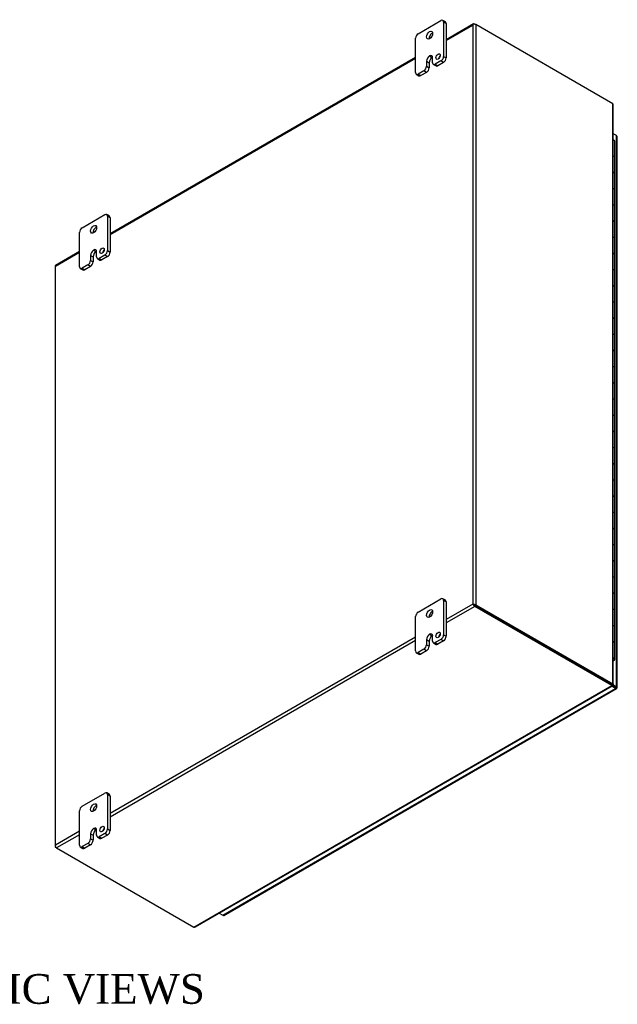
# Model space of a CAD drawing. Header units: inches. Extents: x 6 to 235, y 0 to 158.
# Tile 8 of 8: x 205 to 235, y 109 to 158. Entities that reach past the tile are written whole.
import ezdxf
from ezdxf.enums import TextEntityAlignment as Align

# ---------------------------------------------------------------- set-up
doc = ezdxf.new("R2010")
doc.units = ezdxf.units.IN
doc.header["$MEASUREMENT"] = 0
for name, color, linetype in [('COM48454', 7, 'CONTINUOUS'), ('COM71780-21', 7, 'CONTINUOUS'), ('DEFAULT', 7, 'CONTINUOUS'), ('FET07710', 7, 'CONTINUOUS'), ('HNG10620-32B', 7, 'CONTINUOUS'), ('HNG10620-32C', 7, 'CONTINUOUS'), ('HNG10620-32P', 7, 'CONTINUOUS')]:
    doc.layers.add(name, color=color, linetype=linetype)
doc.styles.add('SEACAD_TIMES_NEW_ROMAN', font='times.ttf')

msp = doc.modelspace()

# ---------------------------------------------------------------- linework, layer by layer
at = {"layer": 'COM48454', "color": 7}
for p, q in [((228.136, 158.167), (226.751, 157.367)), ((226.751, 157.33), (228.089, 158.102)), ((228.089, 158.102), (228.089, 128.885)), ((228.118, 158.144), (228.119, 158.144)), ((228.19, 158.161), (228.241, 158.132)), ((235.16, 154.137), (228.241, 158.132)), ((228.241, 158.132), (228.241, 128.856)), ((225.204, 156.474), (209.78, 147.569)), ((209.78, 147.532), (225.204, 156.437)), ((235.16, 124.861), (235.16, 154.137)), ((235.191, 124.842), (235.191, 154.068)), ((208.234, 146.676), (207.025, 145.978)), ((207.028, 145.943), (208.234, 146.639)), ((206.997, 145.928), (206.997, 116.652)), ((207.028, 116.726), (207.028, 145.943)), ((228.089, 128.885), (226.751, 128.112)), ((228.19, 128.767), (226.751, 127.936)), ((228.14, 128.855), (228.089, 128.885)), ((228.118, 128.868), (228.19, 128.826)), ((228.119, 128.868), (228.191, 128.826)), ((235.109, 124.832), (228.19, 128.826)), ((235.109, 124.773), (228.19, 128.767)), ((228.191, 128.826), (235.109, 124.832)), ((228.241, 128.856), (235.16, 124.861)), ((225.204, 127.22), (209.78, 118.315)), ((225.204, 127.043), (209.78, 118.138)), ((213.998, 112.584), (235.109, 124.773)), ((214.073, 112.592), (235.141, 124.755)), ((235.096, 124.818), (235.142, 124.792)), ((235.13, 124.805), (235.105, 124.819)), ((235.13, 124.805), (235.105, 124.819)), ((235.109, 124.832), (235.16, 124.861)), ((235.109, 124.832), (235.109, 124.773)), ((235.143, 124.827), (235.119, 124.841)), ((235.143, 124.827), (235.119, 124.841)), ((235.12, 124.847), (235.16, 124.823)), ((235.142, 124.792), (235.13, 124.805)), ((235.16, 124.823), (235.143, 124.827)), ((208.234, 117.422), (207.028, 116.726)), ((208.234, 117.245), (207.079, 116.579)), ((207.007, 116.679), (207.007, 116.679)), ((207.079, 116.579), (207.028, 116.608)), ((207.079, 116.579), (213.998, 112.584))]:
    msp.add_line(p, q, dxfattribs=at)
for centre, start, end in [((235.099, 154.068), 0, 48.6182), ((214.027, 112.672), 251.3818, 300)]:
    msp.add_arc(centre, 0.0923, start, end, dxfattribs=at)
for centre, major_axis, ratio, start_param, end_param in [((228.165, 158.058), (0.076, 0.132), 0.577982, 1.230411, 1.570248), ((228.165, 158.058), (0.076, 0.132), 0.577982, 1.231508, 1.571345), ((228.19, 158.073), (0.054, -0.0935), 0.57735, 2.356194, 3.587154), ((228.165, 158.088), (0.108, 0), 0.57735, 0.785398, 2.016358), ((207.105, 145.928), (0.108, 0), 0.57735, 2.696031, 3.141593), ((207.079, 145.884), (0.054, -0.0935), 0.57735, 3.141593, 3.587154), ((207.105, 145.899), (-0.108, 0.062), 0.000948, 0.445015, 0.784852), ((207.105, 145.899), (-0.108, 0.062), 0.000948, -0.784852, -0.445015), ((228.165, 128.841), (-0.108, 0.062), 0.000948, -1.124689, -0.784852), ((228.165, 128.841), (-0.108, 0.062), 0.000948, 0.784852, 1.124689), ((228.19, 128.855), (0.054, -0.0935), 0.57735, 4.266828, 5.497787), ((228.165, 128.811), (0.108, 0), 0.57735, 0.785398, 2.016358), ((228.165, 128.841), (0.036, -0.0207), 0.000948, 0.785944, 2.356741), ((228.165, 128.841), (0.036, -0.0208), 0.000948, 3.926445, 5.497241), ((207.105, 116.652), (0.108, 0), 0.57735, 2.696031, 3.926991), ((207.105, 116.682), (-0.076, -0.132), 0.577982, 4.712938, 5.052774), ((207.105, 116.682), (-0.076, -0.132), 0.577982, 4.71184, 5.051677), ((207.079, 116.667), (0.054, -0.0935), 0.57735, 4.266828, 5.497787)]:
    msp.add_ellipse(centre, major_axis=major_axis, ratio=ratio, start_param=start_param, end_param=end_param, dxfattribs=at)
msp.add_open_spline([(235.109, 124.832), (235.108, 124.824), (235.108, 124.819), (235.105, 124.817)], degree=3, dxfattribs=at)
for points in [[(235.109, 124.832), (235.112, 124.834), (235.115, 124.836), (235.118, 124.839), (235.119, 124.841), (235.119, 124.844), (235.118, 124.845), (235.115, 124.849), (235.112, 124.851), (235.109, 124.853)], [(235.109, 124.773), (235.115, 124.765), (235.122, 124.76), (235.133, 124.754), (235.138, 124.753), (235.144, 124.757), (235.146, 124.761), (235.147, 124.774), (235.145, 124.782), (235.142, 124.792)], [(235.16, 124.861), (235.17, 124.86), (235.178, 124.857), (235.189, 124.85), (235.191, 124.846), (235.191, 124.838), (235.189, 124.834), (235.178, 124.828), (235.17, 124.825), (235.16, 124.823)]]:
    msp.add_open_spline(points, degree=3, knots=[0, 0, 0, 0, 0.25, 0.25, 0.5, 0.5, 0.75, 0.75, 1, 1, 1, 1], dxfattribs=at)
at = {"layer": 'COM71780-21', "color": 7}
for p, q in [((235.353, 152.528), (235.191, 152.621)), ((235.353, 124.718), (235.353, 152.528)), ((235.384, 124.673), (235.384, 152.484)), ((234.816, 125.001), (234.816, 125.001)), ((234.844, 124.985), (234.844, 124.985)), ((235.302, 124.629), (235.113, 124.739)), ((235.144, 124.779), (235.302, 124.688)), ((235.302, 124.688), (235.144, 124.779)), ((235.166, 124.825), (235.353, 124.718)), ((215.472, 113.18), (235.302, 124.629)), ((215.526, 113.175), (235.356, 124.624)), ((235.302, 124.688), (235.302, 124.688)), ((235.302, 124.688), (235.302, 124.688)), ((235.302, 124.688), (235.353, 124.659)), ((235.374, 124.647), (235.302, 124.688)), ((235.374, 124.646), (235.302, 124.688)), ((215.283, 113.29), (215.472, 113.18))]:
    msp.add_line(p, q, dxfattribs=at)
for centre, major_axis, ratio, start_param, end_param in [((235.276, 152.484), (-0.108, 0), 0.57735, 3.141593, 3.926991), ((235.276, 124.703), (-0.036, 0.0207), 0.000948, 2.356741, 3.927537), ((235.276, 124.703), (-0.036, 0.0208), 0.000948, 2.355648, 3.926445), ((235.302, 124.717), (-0.054, 0.0935), 0.57735, 2.356194, 3.587154), ((235.276, 124.673), (-0.108, 0), 0.57735, 2.696031, 3.926991), ((235.276, 124.703), (0.108, -0.062), 0.000948, -0.784852, -0.445015), ((235.276, 124.703), (0.108, -0.062), 0.000948, 0.445015, 0.784852), ((215.472, 113.269), (-0.054, 0.0935), 0.57735, 2.356194, 3.141593)]:
    msp.add_ellipse(centre, major_axis=major_axis, ratio=ratio, start_param=start_param, end_param=end_param, dxfattribs=at)
at = {"layer": 'FET07710', "color": 7}
for p, q in [((225.337, 157.673), (226.486, 158.337)), ((226.712, 158.269), (226.58, 158.346)), ((226.619, 158.26), (226.619, 156.525)), ((226.751, 158.184), (226.619, 158.26)), ((226.751, 158.184), (226.751, 156.449)), ((225.204, 155.708), (225.204, 157.443)), ((225.912, 156.55), (225.912, 156.55)), ((225.912, 156.55), (226.044, 156.474)), ((225.912, 156.55), (226.044, 156.473)), ((225.757, 156.283), (225.757, 156.028)), ((225.757, 156.283), (225.89, 156.206)), ((225.89, 156.206), (225.89, 155.951)), ((226.044, 156.474), (226.044, 156.473)), ((226.066, 156.206), (226.066, 156.461)), ((226.105, 156.12), (226.237, 156.044)), ((226.486, 156.295), (226.199, 156.129)), ((226.199, 156.129), (226.331, 156.053)), ((226.618, 156.219), (226.331, 156.053)), ((226.618, 156.219), (226.486, 156.295)), ((226.619, 156.525), (226.751, 156.449)), ((225.243, 155.623), (225.375, 155.546)), ((225.625, 155.798), (225.337, 155.632)), ((225.337, 155.632), (225.469, 155.556)), ((225.757, 155.722), (225.469, 155.556)), ((225.757, 155.722), (225.625, 155.798)), ((225.757, 156.028), (225.89, 155.951)), ((208.366, 147.875), (209.515, 148.539)), ((209.741, 148.472), (209.609, 148.548)), ((209.648, 148.462), (209.648, 146.727)), ((209.78, 148.386), (209.648, 148.462)), ((209.78, 148.386), (209.78, 146.651)), ((208.234, 145.91), (208.234, 147.646)), ((208.941, 146.752), (208.941, 146.752)), ((208.941, 146.752), (209.074, 146.676)), ((208.941, 146.752), (209.073, 146.676)), ((209.074, 146.676), (209.073, 146.676)), ((209.095, 146.408), (209.095, 146.663)), ((209.648, 146.727), (209.78, 146.651)), ((208.787, 146.485), (208.787, 146.23)), ((208.787, 146.485), (208.919, 146.409)), ((208.787, 146.23), (208.919, 146.153)), ((208.919, 146.409), (208.919, 146.153)), ((209.134, 146.322), (209.267, 146.246)), ((209.515, 146.497), (209.228, 146.331)), ((209.228, 146.331), (209.36, 146.255)), ((209.648, 146.421), (209.36, 146.255)), ((209.648, 146.421), (209.515, 146.497)), ((208.273, 145.825), (208.405, 145.748)), ((208.654, 146), (208.366, 145.834)), ((208.366, 145.834), (208.499, 145.758)), ((208.786, 145.924), (208.499, 145.758)), ((208.786, 145.924), (208.654, 146)), ((225.337, 128.483), (226.486, 129.147)), ((226.712, 129.08), (226.58, 129.156)), ((226.619, 129.07), (226.619, 127.335)), ((226.751, 128.994), (226.619, 129.07)), ((226.751, 128.994), (226.751, 127.259)), ((225.204, 126.519), (225.204, 128.254)), ((225.912, 127.36), (225.912, 127.36)), ((225.912, 127.36), (226.044, 127.284)), ((225.912, 127.36), (226.044, 127.284)), ((226.044, 127.284), (226.044, 127.284)), ((226.066, 127.016), (226.066, 127.271)), ((226.619, 127.335), (226.751, 127.259)), ((225.757, 127.093), (225.757, 126.838)), ((225.757, 127.093), (225.89, 127.017)), ((225.757, 126.838), (225.89, 126.762)), ((225.89, 127.017), (225.89, 126.762)), ((226.105, 126.93), (226.237, 126.854)), ((226.486, 127.106), (226.199, 126.94)), ((226.199, 126.94), (226.331, 126.863)), ((226.618, 127.029), (226.331, 126.863)), ((226.618, 127.029), (226.486, 127.106)), ((225.243, 126.433), (225.375, 126.356)), ((225.625, 126.608), (225.337, 126.442)), ((225.337, 126.442), (225.469, 126.366)), ((225.757, 126.532), (225.469, 126.366)), ((225.757, 126.532), (225.625, 126.608)), ((208.366, 118.685), (209.515, 119.349)), ((209.741, 119.282), (209.609, 119.358)), ((209.648, 119.272), (209.648, 117.537)), ((209.78, 119.196), (209.648, 119.272)), ((209.78, 119.196), (209.78, 117.461)), ((208.234, 116.721), (208.234, 118.456)), ((208.787, 117.295), (208.787, 117.04)), ((208.787, 117.295), (208.919, 117.219)), ((208.941, 117.562), (208.941, 117.562)), ((208.941, 117.562), (209.074, 117.486)), ((208.941, 117.562), (209.073, 117.486)), ((209.074, 117.486), (209.073, 117.486)), ((209.095, 117.218), (209.095, 117.473)), ((209.515, 117.308), (209.228, 117.142)), ((209.648, 117.231), (209.515, 117.308)), ((209.648, 117.537), (209.78, 117.461)), ((208.654, 116.81), (208.366, 116.644)), ((208.786, 116.734), (208.654, 116.81)), ((208.787, 117.04), (208.919, 116.964)), ((208.919, 117.219), (208.919, 116.964)), ((209.134, 117.132), (209.267, 117.056)), ((209.228, 117.142), (209.36, 117.065)), ((209.648, 117.231), (209.36, 117.065)), ((208.273, 116.635), (208.405, 116.559)), ((208.366, 116.644), (208.499, 116.568)), ((208.786, 116.734), (208.499, 116.568))]:
    msp.add_line(p, q, dxfattribs=at)
for centre, major_axis, start_param, end_param in [((226.486, 158.183), (-0.094, -0.162), 2.356194, 3.926991), ((226.618, 158.107), (-0.094, -0.162), 2.356194, 3.141593), ((225.337, 157.52), (0.094, 0.162), 0.785398, 2.356194), ((226.044, 157.52), (0.109, 0.189), 0.649107, 2.492486), ((225.912, 156.372), (0.109, 0.189), 0.785398, 2.356194), ((225.912, 156.372), (-0.109, -0.189), 2.356194, 3.926991), ((226.475, 156.442), (0.078, 0.135), 1.008936, 2.132657), ((226.044, 156.295), (0.109, 0.189), 0.785398, 2.356194), ((226.044, 156.296), (-0.109, -0.189), 3.793313, 3.926991), ((226.199, 156.282), (0.094, 0.162), 2.356194, 3.926991), ((226.331, 156.206), (0.094, 0.162), 3.141593, 3.926991), ((226.486, 156.448), (-0.094, -0.162), 0.785398, 2.356194), ((226.618, 156.372), (0.094, 0.162), 3.926991, 5.497787), ((225.337, 155.785), (0.094, 0.162), 2.356194, 3.926991), ((225.469, 155.709), (0.094, 0.162), 3.141593, 3.926991), ((225.625, 155.951), (-0.094, -0.162), 0.785398, 2.356194), ((225.757, 155.875), (0.094, 0.162), 3.926991, 5.497787), ((209.515, 148.385), (-0.094, -0.162), 2.356194, 3.926991), ((209.648, 148.309), (-0.094, -0.162), 2.356194, 3.141593), ((208.366, 147.722), (0.094, 0.162), 0.785398, 2.356194), ((209.073, 147.722), (0.109, 0.189), 0.649107, 2.492486), ((208.941, 146.574), (0.109, 0.189), 0.785398, 2.356194), ((209.073, 146.498), (0.109, 0.189), 0.785398, 2.356194), ((208.941, 146.574), (-0.109, -0.189), 2.356194, 3.926991), ((209.074, 146.498), (-0.109, -0.189), 3.793313, 3.926991), ((209.504, 146.644), (0.078, 0.135), 1.008936, 2.132657), ((209.515, 146.65), (-0.094, -0.162), 0.785398, 2.356194), ((209.648, 146.574), (0.094, 0.162), 3.926991, 5.497787), ((208.654, 146.153), (-0.094, -0.162), 0.785398, 2.356194), ((208.786, 146.077), (0.094, 0.162), 3.926991, 5.497787), ((209.228, 146.484), (0.094, 0.162), 2.356194, 3.926991), ((209.36, 146.408), (0.094, 0.162), 3.141593, 3.926991), ((208.366, 145.987), (0.094, 0.162), 2.356194, 3.926991), ((208.499, 145.911), (0.094, 0.162), 3.141593, 3.926991), ((226.486, 128.994), (-0.094, -0.162), 2.356194, 3.926991), ((226.618, 128.917), (-0.094, -0.162), 2.356194, 3.141593), ((225.337, 128.33), (0.094, 0.162), 0.785398, 2.356194), ((226.044, 128.33), (0.109, 0.189), 0.649107, 2.492486), ((225.912, 127.182), (0.109, 0.189), 0.785398, 2.356194), ((226.044, 127.106), (0.109, 0.189), 0.785398, 2.356194), ((225.912, 127.182), (-0.109, -0.189), 2.356194, 3.926991), ((226.044, 127.106), (-0.109, -0.189), 3.793313, 3.926991), ((226.475, 127.252), (0.078, 0.135), 1.008936, 2.132657), ((226.486, 127.259), (-0.094, -0.162), 0.785398, 2.356194), ((226.618, 127.182), (0.094, 0.162), 3.926991, 5.497787), ((225.625, 126.761), (-0.094, -0.162), 0.785398, 2.356194), ((225.757, 126.685), (0.094, 0.162), 3.926991, 5.497787), ((226.199, 127.093), (0.094, 0.162), 2.356194, 3.926991), ((226.331, 127.016), (0.094, 0.162), 3.141593, 3.926991), ((225.337, 126.595), (0.094, 0.162), 2.356194, 3.926991), ((225.469, 126.519), (0.094, 0.162), 3.141593, 3.926991), ((209.515, 119.196), (-0.094, -0.162), 2.356194, 3.926991), ((209.648, 119.119), (-0.094, -0.162), 2.356194, 3.141593), ((208.366, 118.532), (0.094, 0.162), 0.785398, 2.356194), ((209.073, 118.533), (0.109, 0.189), 0.649107, 2.492486), ((208.941, 117.384), (0.109, 0.189), 0.785398, 2.356194), ((209.073, 117.308), (0.109, 0.189), 0.785398, 2.356194), ((208.941, 117.384), (-0.109, -0.189), 2.356194, 3.926991), ((209.074, 117.308), (-0.109, -0.189), 3.793313, 3.926991), ((209.504, 117.454), (0.078, 0.135), 1.008936, 2.132657), ((209.515, 117.461), (-0.094, -0.162), 0.785398, 2.356194), ((209.648, 117.384), (0.094, 0.162), 3.926991, 5.497787), ((208.654, 116.963), (-0.094, -0.162), 0.785398, 2.356194), ((208.786, 116.887), (0.094, 0.162), 3.926991, 5.497787), ((209.228, 117.295), (0.094, 0.162), 2.356194, 3.926991), ((209.36, 117.218), (0.094, 0.162), 3.141593, 3.926991), ((208.366, 116.797), (0.094, 0.162), 2.356194, 3.926991), ((208.499, 116.721), (0.094, 0.162), 3.141593, 3.926991)]:
    msp.add_ellipse(centre, major_axis=major_axis, ratio=0.57735, start_param=start_param, end_param=end_param, dxfattribs=at)
for centre, major_axis in [((225.912, 157.597), (0.109, 0.189)), ((226.342, 156.519), (0.078, 0.135)), ((208.941, 147.799), (0.109, 0.189)), ((209.372, 146.721), (0.078, 0.135)), ((225.912, 128.407), (0.109, 0.189)), ((226.342, 127.329), (0.078, 0.135)), ((208.941, 118.609), (0.109, 0.189)), ((209.372, 117.531), (0.078, 0.135))]:
    msp.add_ellipse(centre, major_axis=major_axis, ratio=0.57735, dxfattribs=at)
at = {"layer": 'HNG10620-32B', "color": 7}
for p, q in [((235.264, 150.6), (235.264, 151.417)), ((235.264, 148.967), (235.264, 149.784)), ((235.264, 147.334), (235.264, 148.151)), ((235.264, 145.701), (235.264, 146.518)), ((235.264, 144.068), (235.264, 144.885)), ((235.264, 142.435), (235.264, 143.252)), ((235.264, 140.802), (235.264, 141.619)), ((235.264, 139.169), (235.264, 139.986)), ((235.264, 137.536), (235.264, 138.353)), ((235.264, 135.903), (235.264, 136.72)), ((235.264, 134.27), (235.264, 135.087)), ((235.264, 132.637), (235.264, 133.454)), ((235.264, 131.004), (235.264, 131.821)), ((235.264, 129.371), (235.264, 130.188)), ((235.264, 127.738), (235.264, 128.555)), ((235.264, 126.105), (235.264, 126.922))]:
    msp.add_line(p, q, dxfattribs=at)
for centre, major_axis, start_param, end_param in [((235.11, 151.417), (-0.154, 0), 3.141593, 4.157881), ((235.11, 150.6), (-0.154, 0), 3.141593, 4.157881), ((235.11, 149.784), (-0.154, 0), 3.141593, 4.157881), ((235.11, 148.967), (-0.154, 0), 3.141593, 4.157881), ((235.11, 148.151), (-0.154, 0), 3.141593, 4.157881), ((235.11, 147.334), (-0.154, 0), 3.141593, 4.157881), ((235.11, 146.518), (-0.154, 0), 3.141593, 4.157881), ((235.11, 145.701), (-0.154, 0), 3.141593, 4.157881), ((235.11, 144.885), (-0.154, 0), 3.141593, 4.157881), ((235.11, 144.068), (-0.154, 0), 3.141593, 4.157881), ((235.11, 143.252), (-0.154, 0), 3.141593, 4.157881), ((235.11, 142.435), (-0.154, 0), 3.141593, 4.157881), ((235.11, 141.619), (-0.154, 0), 3.141593, 4.157881), ((235.11, 140.802), (-0.154, 0), 3.141593, 4.157881), ((235.11, 139.986), (-0.154, 0), 3.141593, 4.157881), ((235.11, 139.169), (-0.154, 0), 3.141593, 4.157881), ((235.11, 138.353), (-0.154, 0), 3.141593, 4.157881), ((235.11, 137.536), (-0.154, 0), 3.141593, 4.157881), ((235.11, 136.72), (-0.154, 0), 3.141593, 4.157881), ((235.11, 135.903), (-0.154, 0), 3.141593, 4.157881), ((235.11, 135.087), (-0.154, 0), 3.141593, 4.157881), ((235.11, 134.27), (-0.154, 0), 3.141593, 4.157881), ((235.11, 133.454), (-0.154, 0), 3.141593, 4.157881), ((235.11, 132.637), (-0.154, 0), 3.141593, 4.157881), ((235.11, 131.821), (-0.154, 0), 3.141593, 4.157881), ((235.11, 131.004), (-0.154, 0), 3.141593, 4.157881), ((235.11, 130.188), (-0.154, 0), 3.141593, 4.157881), ((235.11, 129.371), (-0.154, 0), 3.141593, 4.157881), ((235.11, 128.555), (-0.154, 0), 3.141593, 4.157881), ((235.11, 127.738), (-0.154, 0), 3.141593, 4.157881), ((235.11, 126.922), (-0.154, 0), 3.141593, 4.157881), ((235.11, 126.105), (-0.154, 0), 2.125304, 4.157881), ((235.11, 126.105), (-0.0937, 0), 2.612966, 3.670219)]:
    msp.add_ellipse(centre, major_axis=major_axis, ratio=0.57735, start_param=start_param, end_param=end_param, dxfattribs=at)
at = {"layer": 'HNG10620-32C', "color": 7}
for p, q in [((235.264, 151.417), (235.264, 152.233)), ((235.264, 149.784), (235.264, 150.6)), ((235.264, 148.151), (235.264, 148.967)), ((235.264, 146.518), (235.264, 147.334)), ((235.264, 144.885), (235.264, 145.701)), ((235.264, 143.252), (235.264, 144.068)), ((235.264, 141.619), (235.264, 142.435)), ((235.264, 139.986), (235.264, 140.802)), ((235.264, 138.353), (235.264, 139.169)), ((235.264, 136.72), (235.264, 137.536)), ((235.264, 135.087), (235.264, 135.903)), ((235.264, 133.454), (235.264, 134.27)), ((235.264, 131.821), (235.264, 132.637)), ((235.264, 130.188), (235.264, 131.004)), ((235.264, 128.555), (235.264, 129.371)), ((235.264, 126.922), (235.264, 127.738))]:
    msp.add_line(p, q, dxfattribs=at)
for centre in [(235.11, 152.233), (235.11, 151.417), (235.11, 150.6), (235.11, 149.784), (235.11, 148.967), (235.11, 148.151), (235.11, 147.334), (235.11, 146.518), (235.11, 145.701), (235.11, 144.885), (235.11, 144.068), (235.11, 143.252), (235.11, 142.435), (235.11, 141.619), (235.11, 140.802), (235.11, 139.986), (235.11, 139.169), (235.11, 138.353), (235.11, 137.536), (235.11, 136.72), (235.11, 135.903), (235.11, 135.087), (235.11, 134.27), (235.11, 133.454), (235.11, 132.637), (235.11, 131.821), (235.11, 131.004), (235.11, 130.188), (235.11, 129.371), (235.11, 128.555), (235.11, 127.738), (235.11, 126.922)]:
    msp.add_ellipse(centre, major_axis=(0.154, 0), ratio=0.57735, start_param=0, end_param=1.016289, dxfattribs=at)
at = {"layer": 'HNG10620-32P', "color": 7}
msp.add_ellipse((235.11, 126.105), major_axis=(-0.0938, 0), ratio=0.57735, start_param=2.612966, end_param=3.670219, dxfattribs=at)

# ---------------------------------------------------------------- texts
at = {"layer": 'DEFAULT', "color": 7, "style": 'SEACAD_TIMES_NEW_ROMAN'}
msp.add_text('ISOMETRIC VIEWS', height=1.5, dxfattribs=at).set_placement((194.613, 110.214), align=Align.TOP_LEFT)

doc.saveas('drawing.dxf')
